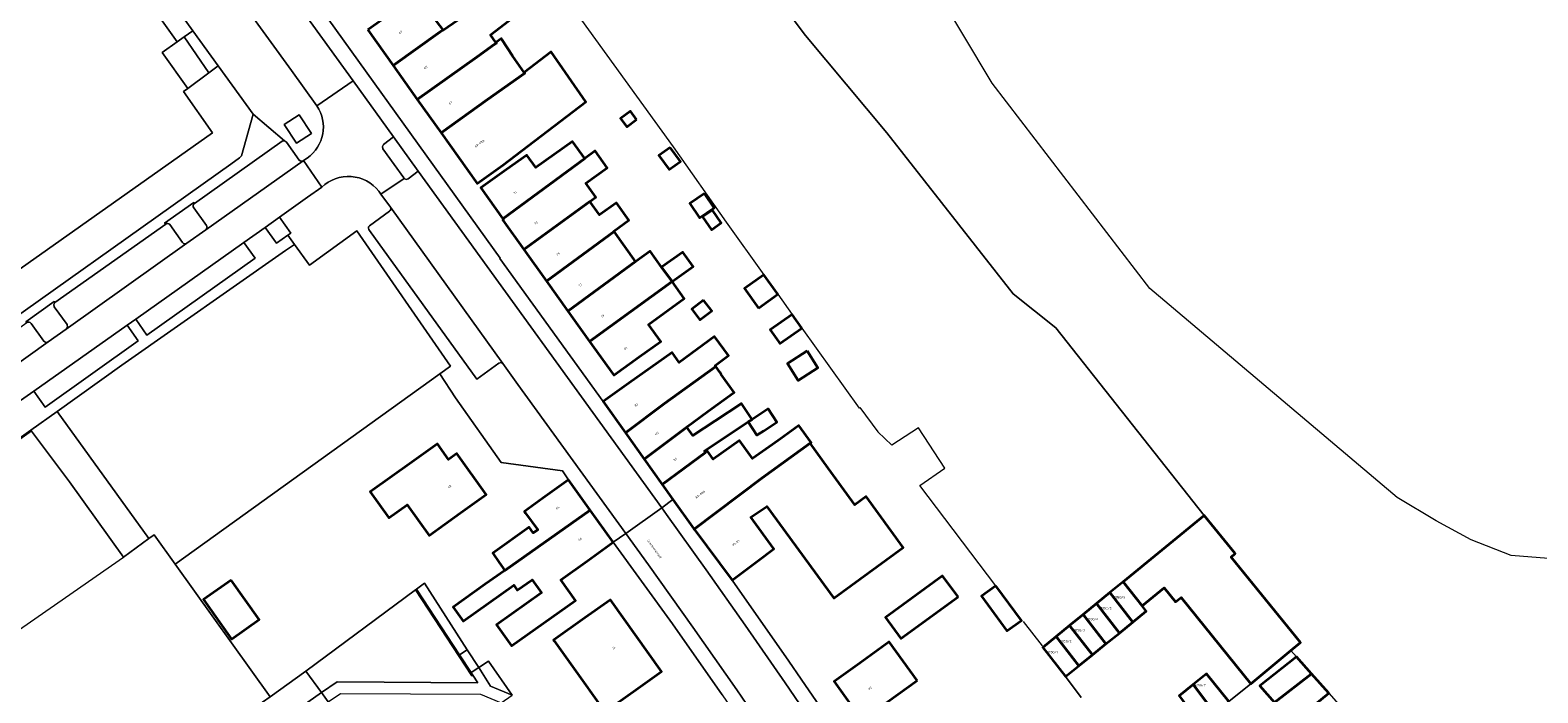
# Model space of a CAD drawing. Header units: metres. Extents: x 197700 to 204338, y 317132 to 325229.
# Tile 149 of 256: x 200096 to 200335, y 318082 to 318187. Entities that reach past the tile are written whole.
import ezdxf
from ezdxf.enums import TextEntityAlignment as Align

# ---------------------------------------------------------------- set-up
doc = ezdxf.new("R2010")
doc.units = ezdxf.units.M
for name, color, linetype, lineweight in [('B-WE-GR-BEPLANTING_CULTUUR_BODEMBEDEKKER-GV', 90, 'Continuous', 18), ('B-WE-GR-BEPLANTING_CULTUUR_HEESTERS-GV', 90, 'Continuous', 18), ('B-WE-IE-TERREINAFSCHEIDING_KUNSTMATIG_HEKWERK-G', 20, 'IE-TERREINAFSCHEIDING-KUNSTMATIG', 18), ('B-WE-IE-TERREINAFSCHEIDING_KUNSTMATIG_MUUR-G', 90, 'IE-TERREINAFSCHEIDING-KUNSTMATIG-DICHT', 18), ('B-WE-IE-TERREINAFSCHEIDING_KUNSTMATIG_MUUR-GV', 90, 'Continuous', 18), ('B-WE-OG-BEBOUWING-GV', 7, 'Continuous', 35), ('B-WE-OG-BEBOUWING-T18', 10, 'Continuous', 18), ('B-WE-OG-TERREIN_CULTUURSCHEIDING-GV', 7, 'Continuous', 18), ('B-WE-OG-TERREIN_ERF-GV', 7, 'Continuous', 18), ('B-WE-OG-TOPOGRAFIE-T18', 10, 'Continuous', 18), ('B-WE-VH-ONVERHARD-GV', 252, 'Continuous', 18), ('B-WE-VH-VERHARDING_ASFALT-GV', 252, 'Continuous', 18), ('B-WE-VH-VERHARDING_BEDRIJFSVLOERPLAAT-GV', 252, 'Continuous', 18), ('B-WE-VH-VERHARDING_BETONSTRAATSTEEN-GV', 252, 'Continuous', 18), ('B-WE-VH-VERHARDING_OPEN-GV', 252, 'Continuous', 18), ('B-WE-VH-VERHARDING_TEGEL-GV', 252, 'Continuous', 18)]:
    doc.layers.add(name, color=color, linetype=linetype, lineweight=lineweight)
doc.styles.add('NLCS-ISO-M200-T18', font='NLCS-ISO.ttf', dxfattribs={"height": 0.36})
doc.linetypes.add('IE-TERREINAFSCHEIDING-KUNSTMATIG', pattern='A,4,[82,NLCS.SHX,S=0.75,R=90,X=0,Y=0],4,-2', length=10)
doc.linetypes.add('IE-TERREINAFSCHEIDING-KUNSTMATIG-DICHT', pattern='A,8,-1,[82,NLCS.SHX,S=0.75,R=90,X=0,Y=0],-1', length=10)

msp = doc.modelspace()

# ---------------------------------------------------------------- linework, layer by layer
at = {"layer": 'B-WE-GR-BEPLANTING_CULTUUR_BODEMBEDEKKER-GV'}
msp.add_lwpolyline([(200155.536, 318163.462), (200155.867, 318163.309), (200156.217, 318163.413), (200157.804, 318164.614), (200153.891, 318170.033), (200152.278, 318168.817), (200152.097, 318168.513), (200152.18, 318168.171), (200153.969, 318165.684), (200155.481, 318163.528), (200155.507, 318163.493)], close=True, dxfattribs=at)
at = {"layer": 'B-WE-GR-BEPLANTING_CULTUUR_HEESTERS-GV'}
for points in [[(200111.863, 318211.315), (200112.709, 318211.911), (200109.612, 318216.2), (200099.025, 318209.012), (200101.177, 318206.166), (200102.304, 318204.578), (200107.066, 318197.878), (200109.339, 318199.447), (200119.54, 318185.11), (200120.684, 318185.902), (200122.055, 318186.852), (200119.03, 318191.049), (200117.992, 318192.49), (200119.446, 318200.751)], [(200138.486, 318169.021), (200140.865, 318170.597), (200138.899, 318173.563), (200136.52, 318171.987)]]:
    msp.add_lwpolyline(points, close=True, dxfattribs=at)
for points in [[(200122.294, 318159.473), (200122.19, 318159.643), (200117.556, 318156.36), (200117.76, 318156.196)], [(200121.105, 318153.164), (200124.111, 318155.309), (200124.302, 318155.618), (200124.218, 318155.972), (200122.178, 318158.795)], [(200118.382, 318156.132), (200120.4, 318153.299)], [(200101.975, 318139.575), (200102.167, 318139.883), (200102.092, 318140.268), (200100.068, 318143.077), (200099.983, 318143.453), (200100.169, 318143.791), (200100.062, 318143.935), (200095.553, 318140.713), (200095.689, 318140.59)], [(200096.396, 318140.461), (200098.415, 318137.641), (200098.733, 318137.447), (200099.097, 318137.531), (200101.975, 318139.575)]]:
    msp.add_lwpolyline(points, dxfattribs=at)
for points in [[(200122.178, 318158.795, -0.4244675), (200122.294, 318159.473)], [(200117.76, 318156.196, -0.4373011), (200118.382, 318156.132)], [(200120.4, 318153.299, 0.4223695), (200121.105, 318153.164)], [(200095.689, 318140.59, -0.4170502), (200096.396, 318140.461)]]:
    msp.add_lwpolyline(points, format="xyb", dxfattribs=at)
at = {"layer": 'B-WE-IE-TERREINAFSCHEIDING_KUNSTMATIG_HEKWERK-G'}
for points in [[(200337.073, 318103.195), (200331.151, 318103.683), (200324.771, 318106.15), (200319.224, 318109.174), (200313.047, 318112.851), (200273.803, 318145.981), (200248.819, 318178.548), (200239.523, 318194.138), (200198.205, 318251.168), (200205.49, 318264.537), (200189.806, 318283.74), (200166.563, 318311.479), (200168.354, 318327.714), (200150.906, 318346.454), (200139.675, 318347.885), (200136.124, 318353.568), (200134.309, 318381.619), (200130.454, 318394.752)], [(200282.442, 318110.006), (200258.893, 318139.762), (200252.129, 318145.14), (200232.092, 318170.662), (200219.209, 318186.124), (200208.722, 318200.102), (200194.076, 318228.46), (200184.888, 318241.134)], [(200182.988, 318189.526), (200198.215, 318168.478), (200206.646, 318156.513), (200212.607, 318148.185)], [(200214.816, 318145.081), (200217.108, 318141.882)], [(200218.638, 318139.699), (200227.743, 318127.038)], [(200227.743, 318127.038), (200227.847, 318127.114), (200230.662, 318123.254)], [(200096.447, 318123.388), (200067.469, 318102.656), (200060.555, 318099.992)], [(200102.503, 318115.35), (200096.447, 318123.388)], [(200249.417, 318098.871), (200237.37, 318114.784), (200241.323, 318117.526), (200237.144, 318123.88), (200232.928, 318121.163), (200230.662, 318123.254)], [(200111.062, 318103.407), (200102.503, 318115.35)], [(200074.906, 318078.269), (200111.062, 318103.407)], [(200119.258, 318102.288), (200134.289, 318081.242)], [(200157.359, 318098.22), (200157.509, 318098.331)], [(200157.509, 318098.331), (200158.764, 318099.262)], [(200158.764, 318099.262), (200165.563, 318088.716)], [(200139.98, 318085.335), (200157.359, 318098.22)], [(200253.74, 318093.182), (200256.734, 318089.339)], [(200165.563, 318088.716), (200167.397, 318085.871)], [(200134.289, 318081.242), (200139.98, 318085.335)]]:
    msp.add_lwpolyline(points, dxfattribs=at)
at = {"layer": 'B-WE-IE-TERREINAFSCHEIDING_KUNSTMATIG_MUUR-G'}
for points in [[(200157.509, 318098.331), (200164.339, 318087.914)], [(200157.359, 318098.22), (200166.298, 318084.6)], [(200164.339, 318087.914), (200166.195, 318085.083)], [(200166.195, 318085.083), (200166.449, 318084.697)], [(200166.449, 318084.697), (200166.298, 318084.6)]]:
    msp.add_lwpolyline(points, dxfattribs=at)
at = {"layer": 'B-WE-IE-TERREINAFSCHEIDING_KUNSTMATIG_MUUR-GV'}
msp.add_lwpolyline([(200166.298, 318084.6), (200166.449, 318084.697), (200166.195, 318085.083), (200164.339, 318087.914), (200157.509, 318098.331), (200157.359, 318098.22)], close=True, dxfattribs=at)
at = {"layer": 'B-WE-OG-BEBOUWING-GV'}
for points in [[(200149.785, 318187.007), (200153.809, 318181.36), (200161.243, 318186.679), (200161.741, 318187.032), (200159.48, 318189.999), (200168.059, 318195.97), (200167.308, 318197.051), (200166.318, 318196.362), (200165.073, 318198.171), (200160.732, 318195.151), (200160.907, 318194.904)], [(200170.196, 318184.91), (200170.115, 318185.025), (200169.26, 318186.248), (200174.966, 318190.598), (200172.372, 318194.325), (200161.794, 318186.963), (200161.741, 318187.032), (200161.243, 318186.679), (200153.809, 318181.36), (200157.631, 318175.997), (200167.126, 318182.75), (200169.858, 318184.674)], [(200170.115, 318185.025), (200170.196, 318184.91), (200169.858, 318184.674), (200167.126, 318182.75), (200157.631, 318175.997), (200161.405, 318170.7), (200168.78, 318175.982), (200174.685, 318180.154), (200174.605, 318180.269), (200172.766, 318182.911), (200171.055, 318185.51), (200170.978, 318185.626), (200170.977, 318185.625)], [(200161.405, 318170.7), (200167.124, 318162.675), (200171.196, 318165.577), (200184.347, 318175.618), (200178.856, 318183.509), (200174.605, 318180.269), (200174.685, 318180.154), (200168.78, 318175.982)], [(200192.405, 318172.792), (200191.441, 318174.112), (200189.888, 318172.979), (200190.852, 318171.658)], [(200171.2, 318157.048), (200184.205, 318166.62), (200182.252, 318169.323), (200176.464, 318165.167), (200175.029, 318167.165), (200171.795, 318164.862), (200167.708, 318161.951)], [(200171.2, 318157.048), (200171.296, 318156.913), (200171.202, 318156.829), (200174.528, 318152.183), (200185.03, 318159.792), (200185.983, 318160.481), (200184.378, 318162.703), (200187.778, 318165.159), (200185.859, 318167.815), (200184.205, 318166.62)], [(200197.74, 318168.382), (200195.967, 318167.088), (200197.59, 318164.864), (200199.363, 318166.158)], [(200203.185, 318161.039), (200200.854, 318159.457), (200202.374, 318157.215), (200204.706, 318158.797)], [(200188.849, 318155.031), (200188.809, 318155.086), (200191.209, 318156.819), (200189.209, 318159.589), (200186.559, 318157.675), (200185.03, 318159.792), (200174.528, 318152.183), (200178.132, 318147.15)], [(200204.461, 318158.438), (200202.891, 318157.373), (200204.279, 318155.326), (200205.849, 318156.391)], [(200192.267, 318150.299), (200188.849, 318155.031), (200178.132, 318147.15), (200181.535, 318142.397)], [(200198.044, 318147.083), (200196.373, 318149.396), (200194.566, 318151.897), (200192.297, 318150.257), (200192.267, 318150.299), (200181.535, 318142.397), (200184.975, 318137.593)], [(200196.373, 318149.396), (200198.044, 318147.083), (200201.381, 318149.488), (200199.73, 318151.778)], [(200184.975, 318137.593), (200188.788, 318132.268), (200192.853, 318135.179), (200196.258, 318137.617), (200194.309, 318140.316), (200199.975, 318144.409), (200198.044, 318147.083)], [(200211.738, 318142.89), (200214.816, 318145.081), (200212.607, 318148.185), (200209.528, 318145.995)], [(200203.048, 318144.131), (200201.187, 318142.719), (200202.469, 318141.029), (200204.331, 318142.441)], [(200218.638, 318139.699), (200217.108, 318141.882), (200213.634, 318139.447), (200214.947, 318137.574), (200215.164, 318137.264)], [(200190.659, 318123.096), (200196.874, 318127.74), (200204.974, 318133.647), (200204.866, 318133.807), (200206.999, 318135.363), (200204.804, 318138.374), (200199.187, 318134.277), (200198.087, 318135.87), (200191.195, 318130.963), (200187.122, 318128.063)], [(200219.479, 318136.091), (200216.339, 318134.085), (200218.049, 318131.407), (200221.19, 318133.413)], [(200204.974, 318133.647), (200196.874, 318127.74), (200190.659, 318123.096), (200193.621, 318118.935), (200199.951, 318123.692), (200200.381, 318124.005), (200200.361, 318124.032), (200203.786, 318126.53), (200207.771, 318129.436), (200207.875, 318129.504), (200205.825, 318132.385), (200205.603, 318132.714)], [(200196.496, 318114.898), (200203.377, 318119.972), (200203.175, 318120.249), (200210.119, 318124.834), (200210.739, 318125.243), (200209.068, 318127.774), (200204.89, 318125.016), (200201.348, 318122.678), (200200.381, 318124.005), (200199.951, 318123.692), (200193.621, 318118.935)], [(200213.85, 318124.27), (200214.658, 318124.804), (200213.266, 318126.912), (200210.739, 318125.243), (200210.119, 318124.834), (200211.511, 318122.726), (200212.579, 318123.431)], [(200196.496, 318114.898), (200198.191, 318112.517), (200201.495, 318107.876), (200201.543, 318107.812), (200212.309, 318115.897), (200219.934, 318121.451), (200220.091, 318121.566), (200218.172, 318124.256), (200215.239, 318122.167), (200213.998, 318121.283), (200210.817, 318119.017), (200208.76, 318121.904), (200204.562, 318118.915), (200203.66, 318120.181), (200203.377, 318119.972)], [(200156.758, 318118.445), (200150.179, 318113.731), (200153.114, 318109.62), (200156.027, 318111.7), (200159.516, 318106.813), (200164.505, 318110.423), (200168.556, 318113.354), (200163.885, 318119.811), (200162.604, 318118.871), (200160.822, 318121.357)], [(200211.6, 318102.736), (200214.203, 318104.688), (200210.524, 318109.733), (200213.092, 318111.429), (200223.693, 318096.894), (200234.714, 318104.932), (200228.822, 318113.011), (200227.038, 318111.71), (200222.801, 318117.52), (200219.934, 318121.451), (200212.309, 318115.897), (200201.543, 318107.812), (200207.6, 318099.736)], [(200171.524, 318101.287), (200185.067, 318110.853), (200181.624, 318115.664), (200177.558, 318112.753), (200174.634, 318110.66), (200174.828, 318110.385), (200176.772, 318107.743), (200176.042, 318107.235), (200175.395, 318108.167), (200169.596, 318104.014), (200170.619, 318102.568)], [(200188.723, 318105.745), (200185.067, 318110.853), (200171.524, 318101.287), (200168.418, 318099.09), (200163.316, 318095.481), (200164.899, 318093.243), (200172.948, 318098.936), (200173.504, 318098.149), (200175.868, 318099.821), (200177.357, 318097.715), (200170.229, 318092.673), (200172.59, 318089.336), (200182.731, 318096.509), (200180.408, 318099.793), (200184.658, 318102.835)], [(200269.612, 318099.506), (200272.619, 318095.69), (200276.113, 318098.531), (200277.89, 318096.301), (200278.81, 318097.001), (200289.861, 318083.282), (200296.207, 318088.589), (200297.727, 318089.86), (200286.749, 318103.383), (200287.384, 318103.956), (200282.442, 318110.006)], [(200128.11, 318099.766), (200123.745, 318096.681), (200128.183, 318090.4), (200132.549, 318093.486)], [(200243.404, 318097.093), (200240.96, 318100.442), (200231.898, 318093.828), (200234.342, 318090.48)], [(200249.417, 318098.871), (200247.128, 318097.191), (200251.165, 318091.691), (200253.454, 318093.371)], [(200267.484, 318097.765), (200271.13, 318093.097), (200273.267, 318094.827), (200272.619, 318095.69), (200269.612, 318099.506)], [(200192.277, 318082.353), (200196.356, 318085.245), (200188.272, 318096.644), (200184.193, 318093.752), (200179.253, 318090.25), (200179.331, 318090.141), (200182.254, 318086.057), (200187.386, 318078.885)], [(200265.356, 318096.023), (200263.227, 318094.28), (200266.855, 318089.635), (200268.992, 318091.366)], [(200267.484, 318097.765), (200265.356, 318096.023), (200268.992, 318091.366), (200271.13, 318093.097)], [(200263.227, 318094.28), (200261.098, 318092.538), (200264.717, 318087.904), (200266.855, 318089.635)], [(200258.97, 318090.796), (200262.58, 318086.174), (200264.717, 318087.904), (200261.098, 318092.538)], [(200236.919, 318083.854), (200232.499, 318089.974), (200227.806, 318086.587), (200223.736, 318083.649), (200228.154, 318077.528), (200232.208, 318080.454)], [(200262.58, 318086.174), (200258.97, 318090.796), (200256.841, 318089.054), (200260.442, 318084.443)], [(200299.472, 318084.893), (200297.071, 318087.613), (200291.246, 318082.981), (200293.618, 318080.335)], [(200286.333, 318080.523), (200282.839, 318084.893), (200280.679, 318083.184), (200284.082, 318078.706)], [(200293.618, 318080.335), (200296.485, 318077.137), (200302.191, 318081.811), (200299.472, 318084.893)], [(200280.679, 318083.184), (200278.46, 318081.428), (200281.88, 318076.928), (200284.082, 318078.706)]]:
    msp.add_lwpolyline(points, close=True, dxfattribs=at)
at = {"layer": 'B-WE-OG-TERREIN_CULTUURSCHEIDING-GV'}
for points in [[(200083.545, 318134.12), (200128.056, 318165.731), (200129.465, 318166.732), (200129.738, 318167.033), (200131.589, 318173.622), (200126.034, 318181.33), (200124.568, 318180.226), (200121.25, 318177.727), (200120.548, 318177.229), (200125.16, 318170.685), (200080.175, 318138.911), (200075.593, 318145.467), (200072.251, 318143.089), (200069.101, 318140.969), (200074.622, 318132.783), (200080.389, 318131.878)], [(200135.797, 318157.313), (200133.493, 318155.682), (200135.293, 318153.19), (200137.102, 318154.464), (200137.566, 318154.79)], [(200115.893, 318106.944), (200119.257, 318102.289), (200161.197, 318132.456), (200162.925, 318133.699), (200148.057, 318155.136), (200140.532, 318149.702), (200138.14, 318152.994), (200136.736, 318152.011), (200110.772, 318133.834), (200100.511, 318126.519), (200115.084, 318106.352)], [(200130.125, 318153.297), (200112.995, 318141.144), (200114.732, 318138.607), (200131.926, 318150.815)], [(200111.628, 318140.19), (200096.817, 318129.744), (200098.598, 318127.205), (200113.377, 318137.684)], [(200166.449, 318084.697), (200166.298, 318084.6), (200157.359, 318098.22), (200139.98, 318085.335), (200142.431, 318081.942), (200144.913, 318083.603), (200167.248, 318083.477)], [(200172.712, 318081.529), (200168.923, 318086.881), (200167.397, 318085.871), (200169.277, 318082.955)], [(200139.98, 318085.335), (200134.289, 318081.242), (200129.415, 318077.869), (200112.468, 318065.748), (200114.244, 318063.145), (200114.739, 318062.364), (200142.431, 318081.942)]]:
    msp.add_lwpolyline(points, close=True, dxfattribs=at)
at = {"layer": 'B-WE-OG-TERREIN_ERF-GV'}
for points in [[(200080.175, 318138.911), (200125.16, 318170.685), (200120.548, 318177.229), (200121.25, 318177.727), (200117.189, 318183.446), (200119.54, 318185.11), (200109.339, 318199.447), (200107.066, 318197.878), (200102.304, 318204.578), (200101.177, 318206.166), (200099.025, 318209.012), (200097.817, 318210.615), (200094.162, 318208.081)], [(200134.159, 318201.814), (200170.803, 318150.811), (200170.711, 318150.74), (200187.122, 318128.063), (200191.195, 318130.963), (200198.087, 318135.87), (200199.187, 318134.277), (200204.804, 318138.374), (200206.999, 318135.363), (200204.866, 318133.807), (200204.974, 318133.647), (200205.603, 318132.714), (200205.825, 318132.385), (200207.875, 318129.504), (200207.771, 318129.436), (200203.786, 318126.53), (200200.361, 318124.032), (200200.381, 318124.005), (200201.348, 318122.678), (200204.89, 318125.016), (200209.068, 318127.774), (200210.739, 318125.243), (200213.266, 318126.912), (200214.658, 318124.804), (200213.85, 318124.27), (200212.579, 318123.431), (200211.511, 318122.726), (200210.119, 318124.834), (200203.175, 318120.249), (200203.377, 318119.972), (200203.66, 318120.181), (200204.562, 318118.915), (200208.76, 318121.904), (200210.817, 318119.017), (200213.998, 318121.283), (200215.239, 318122.167), (200218.172, 318124.256), (200220.091, 318121.566), (200219.934, 318121.451), (200222.801, 318117.52), (200227.038, 318111.71), (200228.822, 318113.011), (200234.714, 318104.932), (200223.693, 318096.894), (200213.092, 318111.429), (200210.524, 318109.733), (200214.203, 318104.688), (200211.6, 318102.736), (200207.6, 318099.736), (200216.592, 318086.914), (200218.52, 318084.04), (200227.555, 318070.884)], [(200208.722, 318200.102), (200219.209, 318186.124), (200232.092, 318170.662), (200252.129, 318145.14), (200258.893, 318139.762), (200282.442, 318110.006), (200287.384, 318103.956), (200286.749, 318103.383), (200297.727, 318089.86), (200296.207, 318088.589), (200297.071, 318087.613), (200299.472, 318084.893), (200302.191, 318081.811), (200304.857, 318078.79), (200307.617, 318075.662), (200309.972, 318072.994), (200313.595, 318068.888), (200316.555, 318071.475), (200328.492, 318061.554), (200330.633, 318059.338), (200333.401, 318056.679), (200335.434, 318054.89)], [(200262.922, 318081.115), (200260.442, 318084.443), (200256.841, 318089.054), (200258.97, 318090.796), (200261.098, 318092.538), (200263.227, 318094.28), (200265.356, 318096.023), (200267.484, 318097.765), (200269.612, 318099.506), (200282.442, 318110.006), (200258.893, 318139.762), (200252.129, 318145.14), (200232.092, 318170.662), (200219.209, 318186.124), (200208.722, 318200.102)], [(200161.741, 318187.032), (200161.794, 318186.963), (200172.372, 318194.325)], [(200174.966, 318190.598), (200169.26, 318186.248), (200170.115, 318185.025), (200170.977, 318185.625), (200170.978, 318185.626), (200171.055, 318185.51), (200172.766, 318182.911), (200174.605, 318180.269), (200178.856, 318183.509), (200184.347, 318175.618), (200171.196, 318165.577), (200167.124, 318162.675), (200161.405, 318170.7), (200157.631, 318175.997), (200153.809, 318181.36), (200149.785, 318187.007)], [(200205.977, 318081.563), (200198.102, 318092.814), (200188.723, 318105.745), (200184.658, 318102.835), (200180.408, 318099.793), (200182.731, 318096.509), (200172.59, 318089.336), (200170.229, 318092.673), (200177.357, 318097.715), (200175.868, 318099.821), (200173.504, 318098.149), (200172.948, 318098.936), (200164.899, 318093.243), (200163.316, 318095.481), (200168.418, 318099.09), (200171.524, 318101.287), (200170.619, 318102.568), (200169.596, 318104.014), (200175.395, 318108.167), (200176.042, 318107.235), (200176.772, 318107.743), (200174.828, 318110.385), (200174.634, 318110.66), (200177.558, 318112.753), (200181.624, 318115.664), (200180.687, 318117.078), (200170.966, 318118.429), (200163.716, 318128.671), (200161.197, 318132.456), (200119.257, 318102.289), (200119.258, 318102.288), (200134.289, 318081.242), (200139.98, 318085.335), (200157.359, 318098.22), (200157.509, 318098.331), (200158.764, 318099.262), (200165.563, 318088.716), (200167.397, 318085.871), (200168.923, 318086.881), (200172.712, 318081.529)], [(200293.618, 318080.335), (200291.246, 318082.981), (200297.071, 318087.613), (200296.207, 318088.589), (200289.861, 318083.282), (200286.333, 318080.523)]]:
    msp.add_lwpolyline(points, dxfattribs=at)
for points in [[(200192.405, 318172.792), (200190.852, 318171.658), (200189.888, 318172.979), (200191.441, 318174.112)], [(200185.03, 318159.792), (200186.559, 318157.675), (200189.209, 318159.589), (200191.209, 318156.819), (200188.809, 318155.086), (200188.849, 318155.031), (200192.267, 318150.299), (200192.297, 318150.257), (200194.566, 318151.897), (200196.373, 318149.396), (200199.73, 318151.778), (200201.381, 318149.488), (200198.044, 318147.083), (200199.975, 318144.409), (200194.309, 318140.316), (200196.258, 318137.617), (200192.853, 318135.179), (200188.788, 318132.268), (200184.975, 318137.593), (200181.535, 318142.397), (200178.132, 318147.15), (200174.528, 318152.183), (200171.202, 318156.829), (200171.296, 318156.913), (200171.2, 318157.048), (200167.708, 318161.951), (200171.795, 318164.862), (200175.029, 318167.165), (200176.464, 318165.167), (200182.252, 318169.323), (200184.205, 318166.62), (200185.859, 318167.815), (200187.778, 318165.159), (200184.378, 318162.703), (200185.983, 318160.481)], [(200197.74, 318168.382), (200199.363, 318166.158), (200197.59, 318164.864), (200195.967, 318167.088)], [(200203.185, 318161.039), (200204.706, 318158.797), (200202.374, 318157.215), (200200.854, 318159.457)], [(200204.461, 318158.438), (200205.849, 318156.391), (200204.279, 318155.326), (200202.891, 318157.373)], [(200214.816, 318145.081), (200211.738, 318142.89), (200209.528, 318145.995), (200212.607, 318148.185)], [(200203.048, 318144.131), (200204.331, 318142.441), (200202.469, 318141.029), (200201.187, 318142.719)], [(200217.108, 318141.882), (200218.638, 318139.699), (200215.164, 318137.264), (200214.947, 318137.574), (200213.634, 318139.447)], [(200219.479, 318136.091), (200221.19, 318133.413), (200218.049, 318131.407), (200216.339, 318134.085)], [(200102.503, 318115.35), (200111.062, 318103.407), (200115.084, 318106.352), (200100.511, 318126.519), (200096.332, 318123.54), (200096.447, 318123.388)], [(200074.906, 318078.269), (200074.509, 318077.993), (200092.553, 318051.504), (200112.468, 318065.748), (200129.415, 318077.869), (200134.289, 318081.242), (200119.258, 318102.288), (200119.257, 318102.289), (200115.893, 318106.944), (200115.084, 318106.352), (200111.062, 318103.407), (200102.503, 318115.35), (200096.447, 318123.388), (200096.332, 318123.54), (200067.306, 318102.85), (200060.482, 318100.103), (200060.555, 318099.992)], [(200150.179, 318113.731), (200156.758, 318118.445), (200160.822, 318121.357), (200162.604, 318118.871), (200163.885, 318119.811), (200168.556, 318113.354), (200164.505, 318110.423), (200159.516, 318106.813), (200156.027, 318111.7), (200153.114, 318109.62)], [(200128.11, 318099.766), (200132.549, 318093.486), (200128.183, 318090.4), (200123.745, 318096.681)], [(200243.404, 318097.093), (200234.342, 318090.48), (200231.898, 318093.828), (200240.96, 318100.442)], [(200249.417, 318098.871), (200253.454, 318093.371), (200251.165, 318091.691), (200247.128, 318097.191)], [(200184.193, 318093.752), (200188.272, 318096.644), (200196.356, 318085.245), (200192.277, 318082.353), (200187.386, 318078.885), (200182.254, 318086.057), (200179.331, 318090.141), (200179.253, 318090.25)], [(200232.499, 318089.974), (200236.919, 318083.854), (200232.208, 318080.454), (200228.154, 318077.528), (200223.736, 318083.649), (200227.806, 318086.587)]]:
    msp.add_lwpolyline(points, close=True, dxfattribs=at)
at = {"layer": 'B-WE-VH-ONVERHARD-GV'}
for points in [[(200167.664, 318081.662), (200170.962, 318080.307), (200172.712, 318081.529), (200169.277, 318082.955), (200167.397, 318085.871), (200166.195, 318085.083), (200166.449, 318084.697), (200167.248, 318083.477), (200144.913, 318083.603), (200142.431, 318081.942), (200143.493, 318080.472), (200145.459, 318081.787)], [(200141.846, 318079.371), (200143.493, 318080.472), (200142.431, 318081.942), (200114.739, 318062.364), (200115.786, 318060.884), (200119.867, 318063.772), (200124.284, 318066.904), (200131.682, 318072.341), (200133.59, 318073.744), (200135.188, 318074.918), (200136.44, 318075.755)]]:
    msp.add_lwpolyline(points, close=True, dxfattribs=at)
at = {"layer": 'B-WE-VH-VERHARDING_ASFALT-GV'}
for points in [[(200147.474, 318178.927), (200132.047, 318200.311), (200126.346, 318196.255), (200137.692, 318180.584), (200141.725, 318174.961)], [(200121.105, 318153.164), (200101.975, 318139.575), (200099.097, 318137.531), (200085.976, 318128.186), (200084.966, 318127.476), (200082.892, 318126.019), (200085.841, 318121.995), (200093.627, 318127.493), (200096.817, 318129.744), (200111.628, 318140.19), (200112.995, 318141.144), (200130.125, 318153.297), (200133.493, 318155.682), (200135.797, 318157.313), (200140.246, 318160.465), (200142.491, 318162.055), (200139.599, 318166.296), (200139.52, 318166.24), (200124.111, 318155.309)], [(200190.704, 318107.156), (200196.405, 318111.214), (200157.804, 318164.614), (200156.217, 318163.413), (200155.867, 318163.309), (200155.536, 318163.462), (200151.881, 318160.955), (200153.364, 318158.894), (200171.224, 318134.102), (200173.61, 318130.792)]]:
    msp.add_lwpolyline(points, close=True, dxfattribs=at)
for points in [[(200151.526, 318161.448), (200151.881, 318160.955), (200155.536, 318163.462), (200155.507, 318163.493), (200155.481, 318163.528), (200153.969, 318165.684), (200152.18, 318168.171), (200152.097, 318168.513), (200152.278, 318168.817), (200153.891, 318170.033), (200147.474, 318178.927), (200141.725, 318174.961)], [(200140.179, 318166.685), (200139.599, 318166.296), (200142.491, 318162.055)], [(200230.062, 318062.568), (200228.347, 318065.137), (200222.219, 318074.32), (200215.972, 318083.485), (200209.648, 318092.596), (200203.433, 318101.388), (200197.175, 318110.149), (200196.405, 318111.214), (200190.704, 318107.156), (200194.304, 318102.178), (200201.347, 318092.307), (200208.31, 318082.378), (200217.029, 318069.567), (200225.635, 318056.679), (200234.497, 318043.455), (200240.287, 318034.806), (200246.12, 318038.634), (200232.115, 318059.494), (200230.457, 318058.376)]]:
    msp.add_lwpolyline(points, dxfattribs=at)
for points in [[(200141.725, 318174.961, -0.4086564), (200140.179, 318166.685)], [(200142.491, 318162.055, -0.4414979), (200151.526, 318161.448)]]:
    msp.add_lwpolyline(points, format="xyb", dxfattribs=at)
at = {"layer": 'B-WE-VH-VERHARDING_BEDRIJFSVLOERPLAAT-GV'}
msp.add_lwpolyline([(200165.563, 318088.716), (200164.339, 318087.914), (200166.195, 318085.083), (200167.397, 318085.871)], close=True, dxfattribs=at)
at = {"layer": 'B-WE-VH-VERHARDING_BETONSTRAATSTEEN-GV'}
for points in [[(200122.178, 318158.795), (200124.218, 318155.972), (200124.302, 318155.618), (200124.111, 318155.309), (200139.52, 318166.24), (200139.18, 318166.186), (200138.89, 318166.371), (200136.881, 318169.223), (200136.575, 318169.43), (200136.213, 318169.36), (200122.294, 318159.473)], [(200153.215, 318158.241), (200150.062, 318155.949)], [(200150.084, 318155.218), (200167.084, 318131.62), (200170.594, 318134.163), (200170.921, 318134.257), (200171.224, 318134.102), (200153.364, 318158.894)], [(200117.76, 318156.196), (200100.169, 318143.791), (200099.983, 318143.453), (200100.068, 318143.077), (200102.092, 318140.268), (200102.167, 318139.883), (200101.975, 318139.575)], [(200120.4, 318153.299), (200118.382, 318156.132)], [(200101.975, 318139.575), (200121.105, 318153.164)], [(200085.976, 318128.186), (200099.097, 318137.531), (200098.733, 318137.447), (200098.415, 318137.641), (200096.396, 318140.461)]]:
    msp.add_lwpolyline(points, dxfattribs=at)
for points in [[(200122.294, 318159.473, 0.4244675), (200122.178, 318158.795)], [(200153.364, 318158.894, -0.4247946), (200153.215, 318158.241)], [(200118.382, 318156.132, 0.4373011), (200117.76, 318156.196)], [(200150.062, 318155.949, 0.5417691), (200150.084, 318155.218)], [(200121.105, 318153.164, -0.4223695), (200120.4, 318153.299)], [(200096.396, 318140.461, 0.4170502), (200095.689, 318140.59)]]:
    msp.add_lwpolyline(points, format="xyb", dxfattribs=at)
at = {"layer": 'B-WE-VH-VERHARDING_OPEN-GV'}
for points in [[(200126.034, 318181.33), (200122.055, 318186.852), (200120.684, 318185.902), (200124.568, 318180.226)], [(200119.54, 318185.11), (200117.189, 318183.446), (200121.25, 318177.727), (200124.568, 318180.226), (200120.684, 318185.902)]]:
    msp.add_lwpolyline(points, close=True, dxfattribs=at)
msp.add_lwpolyline([(200278.46, 318081.428), (200280.679, 318083.184), (200282.839, 318084.893), (200286.333, 318080.523), (200289.861, 318083.282), (200278.81, 318097.001), (200277.89, 318096.301), (200276.113, 318098.531), (200272.619, 318095.69), (200273.267, 318094.827), (200271.13, 318093.097), (200268.992, 318091.366), (200266.855, 318089.635), (200264.717, 318087.904), (200262.58, 318086.174), (200260.442, 318084.443), (200262.922, 318081.115)], dxfattribs=at)
at = {"layer": 'B-WE-VH-VERHARDING_TEGEL-GV'}
for points in [[(200147.474, 318178.927), (200153.891, 318170.033), (200157.804, 318164.614), (200196.405, 318111.214), (200198.191, 318112.517), (200196.496, 318114.898), (200193.621, 318118.935), (200190.659, 318123.096), (200187.122, 318128.063), (200170.711, 318150.74), (200170.803, 318150.811), (200134.159, 318201.814), (200132.047, 318200.311)], [(200138.486, 318169.021), (200136.52, 318171.987), (200138.899, 318173.563), (200140.865, 318170.597)], [(200165.563, 318088.716), (200158.764, 318099.262), (200157.509, 318098.331), (200164.339, 318087.914)]]:
    msp.add_lwpolyline(points, close=True, dxfattribs=at)
for points in [[(200141.725, 318174.961), (200137.692, 318180.584), (200126.346, 318196.255), (200119.03, 318191.049), (200122.055, 318186.852), (200126.034, 318181.33), (200131.589, 318173.622), (200136.575, 318169.43), (200136.881, 318169.223), (200138.89, 318166.371), (200139.18, 318166.186), (200139.52, 318166.24), (200139.599, 318166.296)], [(200084.22, 318132.437), (200095.689, 318140.59), (200095.553, 318140.713), (200100.062, 318143.935), (200100.169, 318143.791), (200117.76, 318156.196), (200117.556, 318156.36), (200122.19, 318159.643), (200122.294, 318159.473), (200136.213, 318169.36), (200136.575, 318169.43), (200131.589, 318173.622), (200129.738, 318167.033), (200129.465, 318166.732), (200128.056, 318165.731)], [(200128.056, 318165.731), (200083.545, 318134.12), (200080.389, 318131.878), (200074.622, 318132.783), (200073.981, 318130.877), (200073.983, 318130.476), (200073.702, 318128.701), (200073.653, 318128.305), (200073.798, 318127.934), (200074.374, 318127.109), (200074.656, 318126.728), (200074.966, 318126.368), (200075.862, 318130.873), (200080.778, 318130.159), (200082.291, 318131.209), (200084.966, 318127.476), (200085.976, 318128.186)], [(200139.599, 318166.296), (200140.179, 318166.685)], [(200142.491, 318162.055), (200140.246, 318160.465), (200135.797, 318157.313), (200137.566, 318154.79), (200137.102, 318154.464), (200138.14, 318152.994), (200140.532, 318149.702), (200148.057, 318155.136), (200162.925, 318133.699), (200161.197, 318132.456), (200163.716, 318128.671), (200170.966, 318118.429), (200180.687, 318117.078), (200181.624, 318115.664), (200185.067, 318110.853), (200188.723, 318105.745), (200190.704, 318107.156), (200173.61, 318130.792), (200171.224, 318134.102)], [(200153.364, 318158.894), (200151.881, 318160.955), (200151.526, 318161.448)], [(200150.062, 318155.949), (200153.215, 318158.241)], [(200067.306, 318102.85), (200096.332, 318123.54), (200100.511, 318126.519), (200110.772, 318133.834), (200136.736, 318152.011), (200138.14, 318152.994), (200137.102, 318154.464), (200135.293, 318153.19), (200133.493, 318155.682), (200130.125, 318153.297), (200131.926, 318150.815), (200114.732, 318138.607), (200112.995, 318141.144), (200111.628, 318140.19), (200113.377, 318137.684), (200098.598, 318127.205), (200096.817, 318129.744), (200093.627, 318127.493)], [(200171.224, 318134.102), (200170.921, 318134.257), (200170.594, 318134.163), (200167.084, 318131.62), (200150.084, 318155.218)], [(200227.555, 318070.884), (200218.52, 318084.04), (200216.592, 318086.914), (200207.6, 318099.736), (200201.543, 318107.812), (200201.495, 318107.876), (200198.191, 318112.517), (200196.405, 318111.214), (200197.175, 318110.149), (200203.433, 318101.388), (200209.648, 318092.596), (200215.972, 318083.485), (200222.219, 318074.32)], [(200225.635, 318056.679), (200217.029, 318069.567), (200208.31, 318082.378), (200201.347, 318092.307), (200194.304, 318102.178), (200190.704, 318107.156), (200188.723, 318105.745), (200198.102, 318092.814), (200205.977, 318081.563), (200213.764, 318070.25), (200213.975, 318070.371), (200218.91, 318062.948), (200224.007, 318055.635), (200226.28, 318052.118)]]:
    msp.add_lwpolyline(points, dxfattribs=at)
for points in [[(200140.179, 318166.685, 0.4086564), (200141.725, 318174.961)], [(200151.526, 318161.448, 0.4414979), (200142.491, 318162.055)], [(200153.215, 318158.241, 0.4247946), (200153.364, 318158.894)], [(200150.084, 318155.218, -0.5417691), (200150.062, 318155.949)]]:
    msp.add_lwpolyline(points, format="xyb", dxfattribs=at)

# ---------------------------------------------------------------- texts
at = {"layer": 'B-WE-OG-BEBOUWING-T18', "style": 'NLCS-ISO-M200-T18'}
for s, rotation, p in [('63', 35.4, (200154.965, 318186.63)), ('65', 35.4, (200158.945, 318181.045)), ('67', 35.4, (200162.925, 318175.46)), ('69-69A', 35.5, (200167.522, 318169.009)), ('71', 35.4, (200173.168, 318161.18)), ('73', 35.6, (200176.459, 318156.358)), ('75', 35.6, (200179.976, 318151.446)), ('77', 35.6, (200183.493, 318146.533)), ('79', 35.6, (200187.01, 318141.621)), ('81', 35.6, (200190.691, 318136.481)), ('83', 35.4, (200192.394, 318127.555)), ('85', 35.4, (200195.643, 318122.992)), ('87', 35.4, (200198.562, 318118.892)), ('62', 35.8, (200162.724, 318114.591)), ('89-89B', 35.4, (200202.522, 318113.33)), ('64', 35.5, (200179.893, 318111.21)), ('66', 35.5, (200183.447, 318106.244)), ('91-93', 36.8, (200208.169, 318105.644)), ('74', 35.3, (200188.807, 318088.975)), ('95', 35.8, (200229.436, 318082.586))]:
    msp.add_text(s, height=0.36, rotation=rotation, dxfattribs=at).set_placement(p, align=Align.MIDDLE)
for s, p in [('105G/6', (200269.064, 318097.046)), ('105G/4', (200264.807, 318093.561)), ('105G/5', (200266.936, 318095.304)), ('105G/3', (200262.678, 318091.819)), ('105G/2', (200260.55, 318090.077)), ('105G/1', (200258.421, 318088.335)), ('105G/7', (200281.828, 318083.075))]:
    msp.add_text(s, height=0.36, dxfattribs=at).set_placement(p, align=Align.MIDDLE)
at = {"layer": 'B-WE-OG-TOPOGRAFIE-T18', "style": 'NLCS-ISO-M200-T18'}
msp.add_text('Grachterstraat', height=0.36, rotation=305.9, dxfattribs=at).set_placement((200195.247, 318104.699), align=Align.MIDDLE)

doc.saveas('drawing.dxf')
